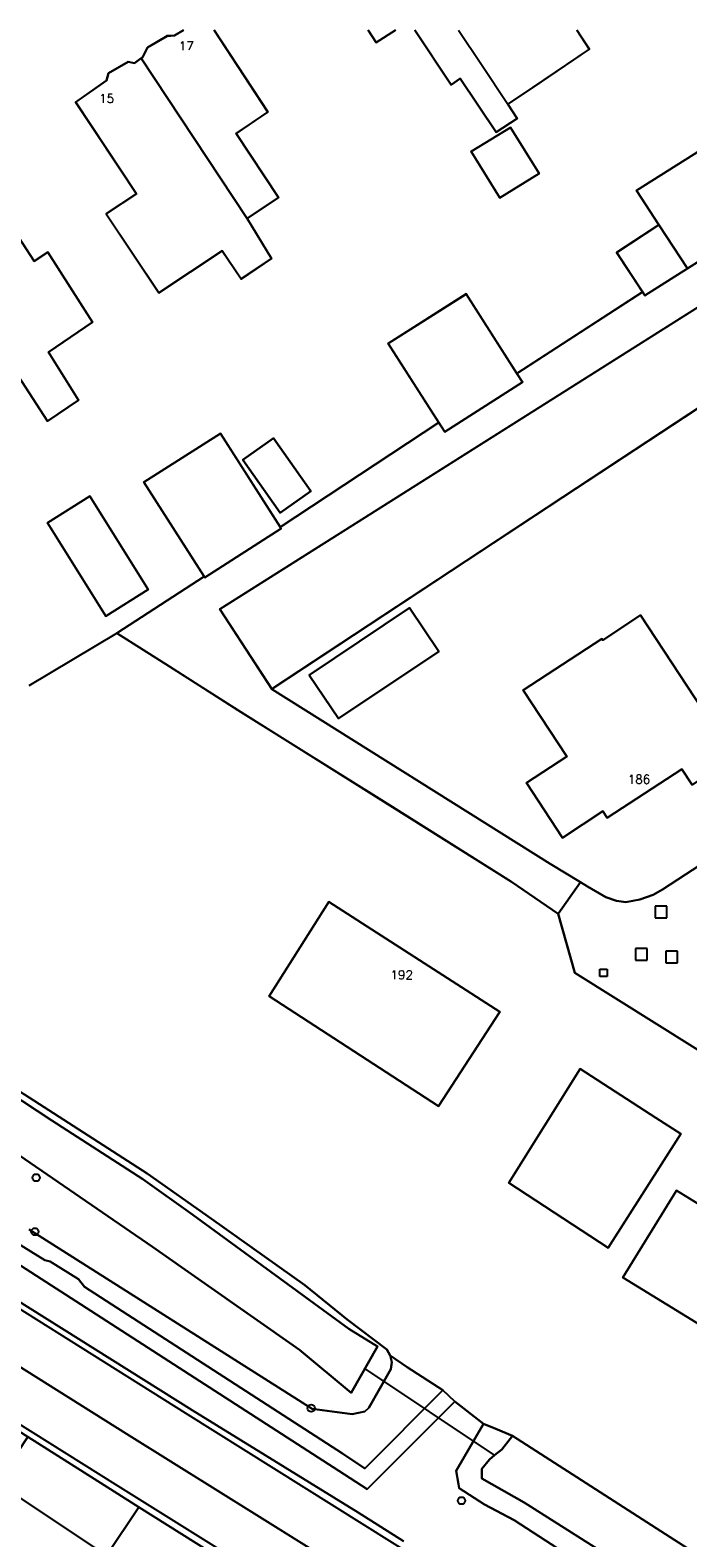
# Model space of a CAD drawing. Header units: metres. Extents: x 108000 to 109000, y 423000 to 423600.
# Tile 35 of 88: x 108261 to 108306, y 423497 to 423600. Entities that reach past the tile are written whole.
import ezdxf

# ---------------------------------------------------------------- set-up
doc = ezdxf.new("R2010")
doc.units = ezdxf.units.M
doc.header["$MEASUREMENT"] = 0
for name, color, linetype in [('Duiker', 10, 'Continuous'), ('Erf', 10, 'Continuous'), ('groenvoorziening', 10, 'Continuous'), ('Huisnummers', 10, 'Continuous'), ('inspectie- _rioolput', 10, 'Continuous'), ('kolk', 10, 'Continuous'), ('loofbos', 10, 'Continuous'), ('oever_ slootkant', 10, 'Continuous'), ('Overkapping', 10, 'Continuous'), ('pand', 10, 'Continuous'), ('rijbaan lokale weg', 10, 'Continuous'), ('vegetatieobject', 10, 'Continuous'), ('Voetpad', 10, 'Continuous'), ('waterloop_ sloot', 10, 'Continuous'), ('Wegmarkering', 10, 'Continuous'), ('Woonerf', 10, 'Continuous')]:
    doc.layers.add(name, color=color, linetype=linetype)
doc.styles.get("Standard").update_dxf_attribs({"font": 'txt.shx'})

# ---------------------------------------------------------------- blocks, each defined once
blk = doc.blocks.new('308_ACAD_1_FMEBLOCK5')
at = {"layer": 'loofbos', "color": 94, "true_color": 0x009600}
for points in [[(26.79, 22.6), (-36.07, -17.12), (-32.51, -22.6)], [(-32.51, -22.6), (-12.55, -9.45), (-0.02, -1.19), (12.47, 7.05), (12.54, 7.1), (15.42, 8.99), (25, 15.31), (36.07, 22.6)]]:
    blk.add_lwpolyline(points, dxfattribs=at)
blk = doc.blocks.new('308_ACAD_1_FMEBLOCK16')
at = {"layer": 'pand', "color": 1}
for points in [[(-1.81, 6.46), (-2.43, 6.09), (-2.93, 6.06), (-4.27, 5.28), (-4.59, 4.62), (-4.7, 4.54)], [(2.56, -6.46), (4.7, -5.02), (1.8, -0.62), (3.97, 0.84), (0.29, 6.46)]]:
    blk.add_lwpolyline(points, dxfattribs=at)
blk = doc.blocks.new('308_ACAD_1_FMEBLOCK22')
at = {"layer": 'pand', "color": 1}
for points in [[(-5.11, 3.5), (-4.56, 2.65), (-3.24, 3.5)], [(-1.92, 3.5), (0.58, -0.24), (1.2, 0.18), (3.66, -3.5), (5.11, -2.55), (4.47, -1.58)]]:
    blk.add_lwpolyline(points, dxfattribs=at)
blk = doc.blocks.new('308_ACAD_1_FMEBLOCK50')
at = {"layer": 'Erf', "color": 52, "true_color": 0xd2d200}
blk.add_lwpolyline([(-1.28, -10.72), (4.7, -6.82), (0.57, -0.36), (5.82, 2.99), (9.93, -3.45), (20.79, 3.73), (17.33, 9.15), (22.67, 12.55), (26.15, 7.1), (34.75, 12.69), (32.99, 15.4), (35.89, 17.29), (34.35, 19.65), (38.73, 22.41), (41.98, 17.39), (42.1, 17.47), (49.76, 22.46), (62.36, 30.66)], dxfattribs=at)
blk = doc.blocks.new('308_ACAD_1_FMEBLOCK51')
at = {"layer": 'Erf', "color": 52, "true_color": 0xd2d200}
for points in [[(2.54, 9.01), (6.22, 3.4), (4.05, 1.93), (6.95, -2.47), (4.81, -3.91), (6.48, -6.66), (4.39, -8.06), (3.09, -6.12), (-1.25, -9.01), (-4.86, -3.6), (-2.77, -2.21), (-6.95, 4.07), (-4.84, 5.55), (-4.69, 6.06), (-3.35, 6.84), (-2.91, 6.75), (-2.45, 7.09)], [(-2.45, 7.09), (-2.34, 7.17), (-2.02, 7.83), (-0.68, 8.61), (-0.18, 8.64), (0.44, 9.01)]]:
    blk.add_lwpolyline(points, dxfattribs=at)
blk = doc.blocks.new('308_ACAD_1_FMEBLOCK52')
at = {"layer": 'Erf', "color": 52, "true_color": 0xd2d200}
for points in [[(-5.71, 3.5), (-7.03, 2.65), (-7.58, 3.5)], [(2.64, -2.55), (1.19, -3.5), (-1.27, 0.18), (-1.89, -0.24), (-4.39, 3.5)], [(6.72, 3.5), (7.58, 2.2), (3.7, -0.43), (2, -1.58), (2.64, -2.55)]]:
    blk.add_lwpolyline(points, dxfattribs=at)
blk = doc.blocks.new('308_ACAD_1_FMEBLOCK95')
at = {"layer": 'groenvoorziening', "color": 3}
for points in [[(-34.96, -11.06), (-31.35, -13.35), (-26.63, -16.35), (-16.25, -22.87), (-7.9, -28.11), (-4.7, -30.32), (-3.16, -28.14), (-5.25, -26.89), (-24.34, -14.89), (-27.89, -9.41), (34.96, 30.32)], [(28.68, 30.32), (16.08, 22.12), (8.42, 17.13), (8.3, 17.05), (8.52, 16.72), (4.16, 13.96), (1.23, 12.11), (1.07, 12.35), (-7.53, 6.76), (-7.14, 6.16), (-12.48, 2.75), (-12.89, 3.39), (-23.75, -3.79), (-23.69, -3.88), (-28.93, -7.23), (-28.98, -7.16), (-34.96, -11.06)]]:
    blk.add_lwpolyline(points, dxfattribs=at)

msp = doc.modelspace()

# ---------------------------------------------------------------- linework, layer by layer
at = {"layer": 'Duiker', "color": 12, "true_color": 0xc30000}
msp.add_line((108292.63, 423502.221), (108283.74, 423508.171), dxfattribs=at)
at = {"layer": 'Erf', "color": 52, "true_color": 0xd2d200}
msp.add_line((108260.71, 423555.042), (108266.727, 423558.625), dxfattribs=at)
for points in [[(108291.03, 423591.67), (108293.708, 423593.332), (108295.673, 423590.165), (108292.995, 423588.504), (108291.03, 423591.67)], [(108259.955, 423576.281), (108255.522, 423573.395), (108248.061, 423584.548), (108250.109, 423585.867), (108250.404, 423586.524), (108251.68, 423587.423), (108252.366, 423587.307), (108252.595, 423587.446), (108252.959, 423587.667), (108253.076, 423588.263), (108254.441, 423589.162), (108255.185, 423589.165), (108257.026, 423590.335), (108261.07, 423584.158), (108261.997, 423584.768), (108265.062, 423579.959), (108262.049, 423577.912), (108264.09, 423574.604), (108261.985, 423573.163), (108259.955, 423576.281)], [(108309.839, 423576.212), (108297.307, 423567.951), (108277.347, 423554.795), (108296.434, 423542.792), (108298.525, 423541.543), (108298.992, 423541.252), (108300.26, 423540.518), (108300.987, 423540.274), (108301.621, 423540.179), (108302.575, 423540.362), (108303.495, 423540.683), (108304.14, 423541.037), (108324.289, 423554.197)], [(108277.931, 423566.883), (108275.376, 423570.518), (108277.48, 423571.996), (108280.034, 423568.36), (108277.931, 423566.883)], [(108261.967, 423566.196), (108264.877, 423568.016), (108268.874, 423561.623), (108265.964, 423559.804), (108261.967, 423566.196)], [(108279.916, 423555.754), (108286.787, 423560.369), (108288.794, 423557.381), (108281.923, 423552.766), (108279.916, 423555.754)], [(108294.824, 423548.356), (108297.583, 423550.166), (108294.593, 423554.724), (108299.977, 423558.237), (108300.038, 423558.145), (108302.622, 423559.86), (108309.02, 423550.12), (108306.163, 423548.232), (108305.469, 423549.295), (108300.348, 423545.952), (108300.052, 423546.404), (108297.293, 423544.593), (108294.824, 423548.356)], [(108309.193, 423528.389), (108298.131, 423535.323), (108296.983, 423539.368), (108293.787, 423541.569), (108285.441, 423546.818), (108275.056, 423553.329), (108270.337, 423556.33), (108266.727, 423558.625)], [(108288.787, 423526.173), (108277.177, 423533.717), (108281.257, 423540.198), (108292.987, 423532.655), (108288.787, 423526.173)], [(108242.509, 423538.689), (108260.388, 423526.973), (108268.804, 423521.559), (108273.223, 423518.452), (108279.611, 423513.893), (108282.528, 423511.549), (108285.237, 423509.476), (108285.474, 423509.075), (108286.632, 423508.265), (108289.086, 423506.681), (108289.897, 423505.906), (108291.873, 423504.373), (108292.702, 423504.034), (108293.848, 423503.566), (108308.763, 423493.969)], [(108300.42, 423516.446), (108293.602, 423520.923), (108298.493, 423528.74), (108303.673, 423525.375), (108305.401, 423524.285), (108300.42, 423516.446)], [(108305.09, 423520.398), (108308.074, 423518.568), (108310.687, 423522.831), (108318.786, 423517.866), (108312.484, 423507.63), (108301.414, 423514.428), (108305.09, 423520.398)]]:
    msp.add_lwpolyline(points, dxfattribs=at)
at = {"layer": 'groenvoorziening', "color": 3}
for points in [[(108178.073, 423566.201), (108189.901, 423556.724), (108190.01, 423556.878), (108197.184, 423552.24), (108206.777, 423546.282), (108215.966, 423540.457), (108234.06, 423529.052), (108271.896, 423505.317), (108283.268, 423498.287), (108286.388, 423496.335)], [(108244.73, 423526.172), (108261.781, 423515.602), (108262.166, 423515.515), (108264.098, 423514.306), (108264.505, 423513.781), (108282.193, 423502.346), (108283.726, 423501.327), (108289.086, 423506.681), (108286.632, 423508.265), (108285.474, 423509.075), (108285.575, 423508.603), (108285.517, 423508.123), (108284.008, 423505.471), (108283.731, 423505.238), (108282.855, 423505.037), (108280.123, 423505.407), (108260.724, 423517.712)], [(108305.49, 423490.304), (108293.969, 423497.77), (108291.941, 423498.851), (108290.191, 423499.962), (108290.145, 423500.248), (108290.001, 423501.145), (108291.873, 423504.373), (108289.897, 423505.906), (108283.885, 423499.897), (108283.118, 423500.397), (108281.571, 423501.406), (108263.91, 423512.806), (108253.357, 423519.582)]]:
    msp.add_lwpolyline(points, dxfattribs=at)
msp.add_lwpolyline([(108321.351, 423465.257), (108295.348, 423481.657), (108282.726, 423489.555), (108282.427, 423489.743), (108276.283, 423493.6), (108268.228, 423498.674), (108266.028, 423495.357), (108258.528, 423500.331), (108260.616, 423503.48), (108237.536, 423518.063), (108228.014, 423524.18), (108225.726, 423525.717), (108225.792, 423525.845), (108223.2, 423527.421, 0.0472166), (108221.394, 423528.347), (108202.959, 423536.478, -0.0313351), (108200.286, 423537.863), (108176.626, 423552.941)], format="xyb", dxfattribs=at)
at = {"layer": 'inspectie- _rioolput', "color": 30}
for p, q in [((108304.428, 423539.887), (108303.628, 423539.887)), ((108303.628, 423539.887), (108303.628, 423539.087)), ((108304.428, 423539.087), (108304.428, 423539.887)), ((108303.628, 423539.087), (108304.428, 423539.087)), ((108303.077, 423536.995), (108302.277, 423536.995)), ((108302.277, 423536.995), (108302.277, 423536.195)), ((108302.277, 423536.195), (108303.077, 423536.195)), ((108303.077, 423536.195), (108303.077, 423536.995)), ((108305.158, 423536.812), (108304.358, 423536.812)), ((108304.358, 423536.812), (108304.358, 423536.012)), ((108305.158, 423536.012), (108305.158, 423536.812)), ((108304.358, 423536.012), (108305.158, 423536.012))]:
    msp.add_line(p, q, dxfattribs=at)
at = {"layer": 'kolk', "color": 30, "true_color": 0xf07a00}
for p, q in [((108299.849, 423535.067), (108299.849, 423535.567)), ((108299.849, 423535.567), (108300.349, 423535.567)), ((108300.349, 423535.067), (108299.849, 423535.067)), ((108300.349, 423535.567), (108300.349, 423535.067))]:
    msp.add_line(p, q, dxfattribs=at)
at = {"layer": 'loofbos', "color": 94, "true_color": 0x009600}
msp.add_lwpolyline([(108260.616, 423503.48), (108258.528, 423500.331), (108266.028, 423495.357), (108268.228, 423498.674), (108266.553, 423499.729), (108260.616, 423503.48)], dxfattribs=at)
at = {"layer": 'oever_ slootkant', "color": 92, "true_color": 0x00c300}
for points in [[(108204.053, 423563.951), (108204.214, 423563.777), (108209.915, 423560.079), (108220.003, 423553.69), (108228.958, 423547.505), (108239.556, 423540.046), (108249.316, 423533.715), (108262.27, 423525.194), (108268.508, 423521.171), (108271.941, 423518.714), (108282.63, 423510.898), (108284.604, 423509.676), (108282.785, 423506.509), (108279.243, 423509.454), (108269.182, 423516.528), (108256.973, 423524.903), (108251.094, 423528.69), (108219.873, 423549.073), (108205.876, 423558.007), (108198.664, 423562.712), (108197.576, 423561.957), (108194.836, 423563.649), (108196.383, 423564.816), (108198.069, 423566.997)], [(108260.724, 423517.712), (108280.123, 423505.407), (108282.855, 423505.037), (108283.731, 423505.238), (108284.008, 423505.471), (108285.517, 423508.123), (108285.575, 423508.603), (108285.474, 423509.075), (108285.237, 423509.476), (108282.528, 423511.549), (108279.611, 423513.893), (108273.223, 423518.452), (108268.804, 423521.559), (108260.388, 423526.973)], [(108340.43, 423470.305), (108316.283, 423485.492), (108310.493, 423489.04), (108304.763, 423492.649), (108299.272, 423496.05), (108294.646, 423498.978), (108291.753, 423500.635), (108291.76, 423501.282), (108292.281, 423501.935), (108292.63, 423502.221), (108293.114, 423502.618), (108293.69, 423503.362), (108293.848, 423503.566), (108292.702, 423504.034), (108291.873, 423504.373), (108290.001, 423501.145), (108290.145, 423500.248), (108290.191, 423499.962), (108291.941, 423498.851), (108293.969, 423497.77), (108305.49, 423490.304), (108311.574, 423486.901), (108324.019, 423478.943), (108339.701, 423469.086)]]:
    msp.add_lwpolyline(points, dxfattribs=at)
at = {"layer": 'Overkapping', "color": 12, "true_color": 0xe10000}
msp.add_lwpolyline([(108302.919, 423581.791), (108305.845, 423583.646), (108303.892, 423586.637), (108300.992, 423584.744), (108302.76, 423582.035), (108302.919, 423581.791)], dxfattribs=at)
at = {"layer": 'pand', "color": 1}
msp.add_line((108275.661, 423587.078), (108268.401, 423598.076), dxfattribs=at)
for points in [[(108290.152, 423600), (108291.732, 423597.634), (108293.544, 423594.917)], [(108293.544, 423594.917), (108295.244, 423596.069), (108299.123, 423598.699), (108298.261, 423600)], [(108268.401, 423598.076), (108267.949, 423597.739), (108267.502, 423597.826), (108266.166, 423597.046), (108266.019, 423596.539), (108263.901, 423595.054), (108268.083, 423588.781), (108265.994, 423587.388), (108269.605, 423581.972), (108273.948, 423584.867), (108275.241, 423582.928), (108277.338, 423584.326), (108275.661, 423587.078)], [(108293.708, 423593.332), (108291.03, 423591.67), (108292.995, 423588.504), (108295.673, 423590.165), (108293.708, 423593.332)], [(108309.989, 423586.739), (108306.739, 423591.757), (108302.352, 423588.997), (108303.892, 423586.637), (108305.845, 423583.646), (108310.203, 423586.408), (108309.989, 423586.739)], [(108259.955, 423576.281), (108261.985, 423573.163), (108264.09, 423574.604), (108262.049, 423577.912), (108265.062, 423579.959), (108261.997, 423584.768), (108261.07, 423584.158), (108257.026, 423590.335), (108255.185, 423589.165), (108254.441, 423589.162), (108253.076, 423588.263), (108252.959, 423587.667), (108252.595, 423587.446)], [(108285.338, 423578.491), (108288.799, 423573.07), (108289.206, 423572.433), (108294.544, 423575.84), (108294.161, 423576.44), (108290.676, 423581.899), (108285.338, 423578.491)], [(108273.827, 423572.334), (108268.581, 423568.982), (108272.707, 423562.525), (108272.754, 423562.45), (108278, 423565.802), (108277.941, 423565.894), (108273.827, 423572.334)], [(108275.376, 423570.518), (108277.931, 423566.883), (108280.034, 423568.36), (108277.48, 423571.996), (108275.376, 423570.518)], [(108264.877, 423568.016), (108261.967, 423566.196), (108265.964, 423559.804), (108268.874, 423561.623), (108264.877, 423568.016)], [(108279.916, 423555.754), (108281.923, 423552.766), (108288.794, 423557.381), (108286.787, 423560.369), (108279.916, 423555.754)], [(108294.593, 423554.724), (108297.583, 423550.166), (108294.824, 423548.356), (108297.293, 423544.593), (108300.052, 423546.404), (108300.348, 423545.952), (108305.469, 423549.295), (108306.163, 423548.232), (108309.02, 423550.12), (108302.622, 423559.86), (108300.038, 423558.145), (108299.977, 423558.237), (108294.593, 423554.724)], [(108281.257, 423540.198), (108277.177, 423533.717), (108288.787, 423526.173), (108292.987, 423532.655), (108281.257, 423540.198)], [(108303.673, 423525.375), (108298.493, 423528.74), (108293.602, 423520.923), (108300.42, 423516.446), (108305.401, 423524.285), (108303.673, 423525.375)], [(108312.484, 423507.63), (108318.786, 423517.866), (108310.687, 423522.831), (108308.074, 423518.568), (108305.09, 423520.398), (108301.414, 423514.428), (108312.484, 423507.63)]]:
    msp.add_lwpolyline(points, dxfattribs=at)
at = {"layer": 'rijbaan lokale weg', "color": 255}
for points in [[(108284.419, 423493.058), (108267.391, 423503.706), (108251.125, 423513.907), (108167.727, 423566.412), (108147.638, 423579.077)], [(108286.388, 423496.335), (108283.268, 423498.287), (108271.896, 423505.317), (108234.06, 423529.052), (108215.966, 423540.457), (108206.777, 423546.282), (108197.184, 423552.24), (108190.01, 423556.878), (108189.901, 423556.724)], [(108223.2, 423527.421), (108225.792, 423525.845), (108225.726, 423525.717), (108228.014, 423524.18), (108237.536, 423518.063), (108260.616, 423503.48), (108266.553, 423499.729), (108268.228, 423498.674), (108276.283, 423493.6), (108282.427, 423489.743)]]:
    msp.add_lwpolyline(points, dxfattribs=at)
at = {"layer": 'vegetatieobject', "color": 3}
for centre in [(108261.201, 423521.27), (108261.112, 423517.565), (108280.054, 423505.451), (108290.359, 423499.108)]:
    msp.add_circle(centre, 0.25, dxfattribs=at)
at = {"layer": 'Voetpad', "color": 255}
msp.add_lwpolyline([(108253.357, 423519.582), (108263.91, 423512.806), (108281.571, 423501.406), (108283.118, 423500.397), (108283.885, 423499.897), (108289.897, 423505.906), (108289.086, 423506.681), (108283.726, 423501.327), (108282.193, 423502.346), (108264.505, 423513.781), (108264.098, 423514.306), (108262.166, 423515.515), (108261.781, 423515.602), (108244.73, 423526.172)], dxfattribs=at)
at = {"layer": 'waterloop_ sloot', "color": 5}
for points in [[(108256.973, 423524.903), (108269.182, 423516.528), (108279.243, 423509.454), (108282.785, 423506.509), (108284.604, 423509.676), (108282.63, 423510.898), (108271.941, 423518.714), (108268.508, 423521.171), (108262.27, 423525.194), (108249.316, 423533.715)], [(108342.018, 423472.864), (108338.592, 423474.897), (108331.937, 423479.038), (108327.012, 423482.173), (108319.373, 423486.875), (108308.763, 423493.969), (108293.848, 423503.566), (108293.69, 423503.362), (108293.114, 423502.618), (108292.63, 423502.221), (108292.281, 423501.935), (108291.76, 423501.282), (108291.753, 423500.635), (108294.646, 423498.978), (108299.272, 423496.05), (108304.763, 423492.649), (108310.493, 423489.04), (108316.283, 423485.492), (108340.43, 423470.305)]]:
    msp.add_lwpolyline(points, dxfattribs=at)
at = {"layer": 'Wegmarkering', "color": 255}
for points in [[(108440.544, 423398.89), (108440.463, 423398.82), (108411.614, 423417.206), (108384.971, 423433.946), (108364.669, 423446.66), (108350.95, 423455.262), (108337.339, 423463.777), (108317.136, 423476.454), (108303.815, 423484.823), (108287.707, 423494.907), (108271.439, 423505.11), (108253.386, 423516.451), (108234.046, 423528.644), (108222.155, 423536.057), (108169.46, 423569.171)], [(108439.217, 423392.136), (108439.273, 423392.225), (108436.429, 423393.876), (108433.142, 423395.898), (108413.745, 423407.991), (108396.492, 423418.829), (108379.561, 423429.429), (108365.474, 423438.272), (108321.464, 423465.831), (108296.237, 423481.691), (108283.096, 423489.927), (108266.647, 423500.219), (108250.475, 423510.353), (108237.533, 423518.5), (108225.843, 423525.933), (108218.621, 423530.373), (108165.971, 423563.616)]]:
    msp.add_lwpolyline(points, dxfattribs=at)
msp.add_lwpolyline([(108167.727, 423566.412), (108251.125, 423513.907), (108267.391, 423503.706), (108285.256, 423492.534), (108322.672, 423469.025), (108366.902, 423441.328), (108427.414, 423403.344), (108435.021, 423398.539, 0.0441771), (108452.823, 423389.163, 0.0330613), (108468.133, 423384.151, 0.029025), (108483.918, 423380.863, 0.0289576), (108499.952, 423379.465, 0.0278101), (108516.055, 423379.983)], format="xyb", dxfattribs=at)
at = {"layer": 'Woonerf', "color": 52, "true_color": 0xd2d200}
msp.add_lwpolyline([(108324.289, 423554.197), (108304.14, 423541.037), (108303.495, 423540.683), (108302.575, 423540.362), (108301.621, 423540.179), (108300.987, 423540.274), (108300.26, 423540.518), (108298.992, 423541.252), (108298.525, 423541.543), (108296.983, 423539.368), (108298.131, 423535.323), (108309.193, 423528.389)], dxfattribs=at)

# ---------------------------------------------------------------- block references
at = {"layer": 'Erf', "color": 52, "true_color": 0xd2d200}
for name, p in [('308_ACAD_1_FMEBLOCK50', (108268.007, 423569.345)), ('308_ACAD_1_FMEBLOCK51', (108270.856, 423590.986)), ('308_ACAD_1_FMEBLOCK52', (108291.542, 423596.496))]:
    msp.add_blockref(name, p, dxfattribs=at)
at = {"layer": 'groenvoorziening', "color": 3}
msp.add_blockref('308_ACAD_1_FMEBLOCK95', (108301.687, 423569.684), dxfattribs=at)
at = {"layer": 'loofbos', "color": 94, "true_color": 0x009600}
msp.add_blockref('308_ACAD_1_FMEBLOCK5', (108309.862, 423577.398), dxfattribs=at)
at = {"layer": 'pand', "color": 1}
for name, p in [('308_ACAD_1_FMEBLOCK16', (108273.106, 423593.539)), ('308_ACAD_1_FMEBLOCK22', (108289.074, 423596.496))]:
    msp.add_blockref(name, p, dxfattribs=at)

# ---------------------------------------------------------------- texts
at = {"layer": 'Huisnummers', "color": 255}
for s, p in [('17', (108270.978, 423598.62)), ('15', (108265.511, 423595.018)), ('186', (108301.759, 423548.298)), ('192', (108285.49, 423534.878))]:
    msp.add_text(s, height=0.6, dxfattribs=at).set_placement(p)

doc.saveas('drawing.dxf')
